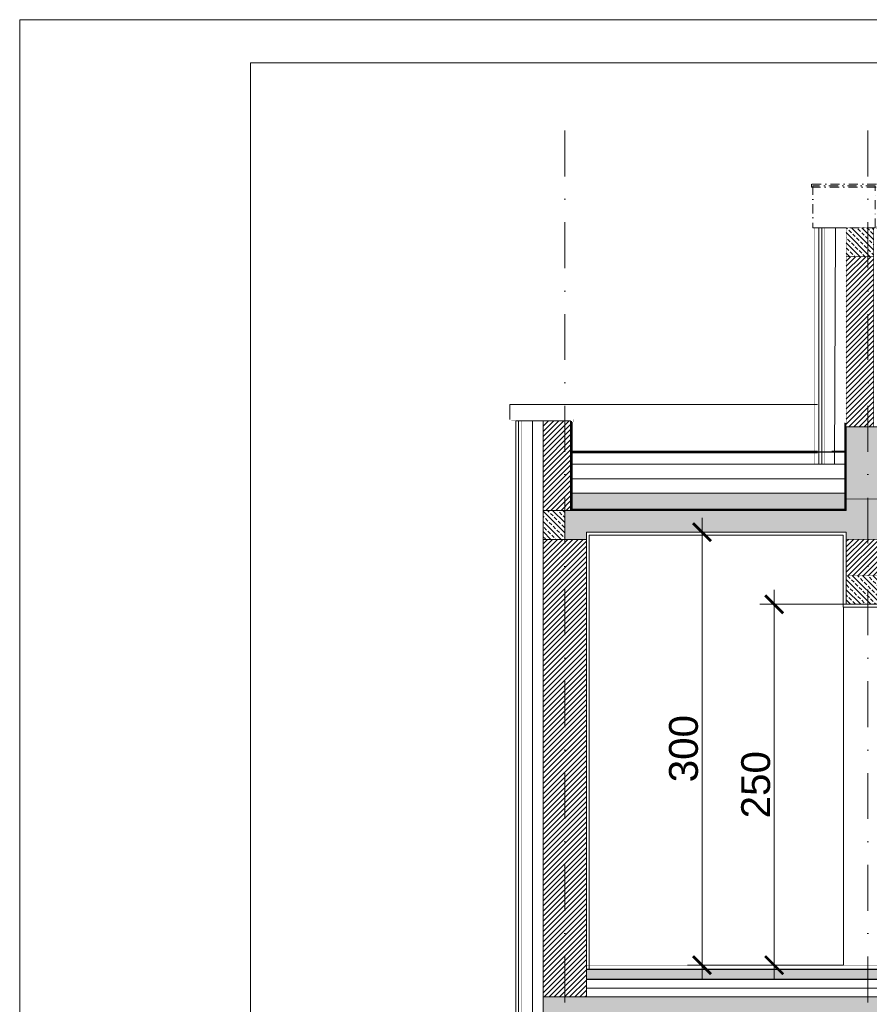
# Model space of a CAD drawing. Extents: x 4615668 to 9294084, y 5331114 to 10688993.
# Tile 31 of 181: x 4651784 to 4652373, y 5338812 to 5339494. Entities that reach past the tile are written whole.
import ezdxf
from ezdxf.lldxf.tags import DXFTag

# ---------------------------------------------------------------- set-up
doc = ezdxf.new("R2010")
doc.units = 0
doc.header["$MEASUREMENT"] = 0
doc.linetypes.add('DASHDOT', pattern=[25.4, 12.7, -6.35, 0, -6.35])
for name, color, linetype, lineweight in [('A_widok', 8, 'Continuous', 0), ('hatch', 253, 'Continuous', 0), ('ocieplenie', 214, 'Continuous', 13), ('Osie', 175, 'DASHDOT', 9), ('posadzka', 94, 'Continuous', 15), ('sciany - mur', 1, 'Continuous', 30), ('tynk', 252, 'Continuous', 5)]:
    doc.layers.add(name, color=color, linetype=linetype, lineweight=lineweight)
for name, color, linetype in [('DIM', 7, 'Continuous'), ('sciany', 1, 'Continuous'), ('STOLARKA', 4, 'Continuous')]:
    doc.layers.add(name, color=color, linetype=linetype)
doc.styles.add('Arial Narrow 20', font='arial.ttf', dxfattribs={"height": 20})
doc.linetypes.add('BATTING', pattern='A,0.00254,-2.54,[134,ltypeshp.shx,S=2.54,R=0,X=-2.54,Y=0],-5.08,[134,ltypeshp.shx,S=2.54,R=180,X=2.54,Y=0],-2.54', length=10.16254)
tags = doc.linetypes.add('DASH', pattern=[15, 10, -5]).pattern_tags.tags
tags[6:7] = [DXFTag(74, 4), DXFTag(75, 0), DXFTag(340, '0'), DXFTag(46, 0.0), DXFTag(50, 0.0), DXFTag(44, 0.0), DXFTag(45, 0.0)]
tags[4:5] = [DXFTag(74, 4), DXFTag(75, 0), DXFTag(340, '0'), DXFTag(46, 0.0), DXFTag(50, 0.0), DXFTag(44, 0.0), DXFTag(45, 0.0)]
doc.dimstyles.new('1do100 ok', dxfattribs={"dimscale": 0.5, "dimtxt": 12, "dimasz": 25, "dimexe": 20, "dimexo": 0, "dimgap": 5, "dimtad": 1, "dimdec": 0, "dimzin": 9, "dimtxsty": 'Arial Narrow 20', "dimblk": 'ARCHTICK', "dimcen": 3, "dimdle": 20, "dimclrd": 256, "dimclre": 256, "dimclrt": 256, "dimadec": 0, "dimazin": 2, "dimtfac": 1, "dimtdec": 0, "dimtix": 1, "dimtmove": 2, "dimatfit": 3, "dimldrblk": 'NONE', "dimfxl": 0, "dimtvp": 1, "dimtolj": 1, "dimtzin": 0, "dimlwd": 5, "dimlwe": 5, "dimarcsym": 0})
pattern_1 = [(135, (-153.957, 5826.2337), (-3.535533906, -3.535533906), []), (135, (-153.957, 5829.769), (-3.535533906, -3.535533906), [2.5, -1.25])]
pattern_2 = [(45, (-153.957, 5826.2337), (-1.767766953, 1.767766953), [])]

# ---------------------------------------------------------------- blocks, each defined once
blk = doc.blocks.new('_ArchTick')
at = {"color": 0, "linetype": 'ByBlock', "const_width": 0.15}
blk.add_lwpolyline([(-0.5, -0.5), (0.5, 0.5)], dxfattribs=at)
blk = doc.blocks.new('*D3252')
at = {"layer": 'Defpoints', "color": 0, "lineweight": 0, "ltscale": 40}
for p in [(4652306.73, 5339088.75), (4652356.64, 5339088.75), (4652354.65, 5338838.74)]:
    blk.add_point(p, dxfattribs=at)
at = {"layer": 'DIM', "lineweight": 5, "ltscale": 40}
for p, q in [((4652306.73, 5338828.74), (4652306.73, 5339098.75)), ((4652356.64, 5339088.75), (4652296.73, 5339088.75)), ((4652354.65, 5338838.74), (4652296.73, 5338838.74))]:
    blk.add_line(p, q, dxfattribs=at)
at = {"layer": 'DIM', "linetype": 'ByBlock', "lineweight": 5, "ltscale": 40, "xscale": 12.5, "yscale": 12.5, "zscale": 12.5}
for p, rotation in [((4652306.73, 5339088.75), 90), ((4652306.73, 5338838.74), 270)]:
    blk.add_blockref('_ArchTick', p, dxfattribs=dict(at, rotation=rotation))
at = {"layer": 'DIM', "lineweight": 0, "ltscale": 40, "insert": (4652294.02, 5338963.75), "char_height": 20, "attachment_point": 5, "rotation": 90, "style": 'Arial Narrow 20'}
blk.add_mtext('\\A1;250', dxfattribs=at)
blk = doc.blocks.new('_None')
blk = doc.blocks.new('*D3253')
at = {"layer": 'Defpoints', "color": 0, "lineweight": 0, "ltscale": 40}
for p in [(4652256.73, 5339138.75), (4652356.64, 5339138.75), (4652354.65, 5338838.74)]:
    blk.add_point(p, dxfattribs=at)
at = {"layer": 'DIM', "lineweight": 5, "ltscale": 40}
for p, q in [((4652256.73, 5338828.74), (4652256.73, 5339148.75)), ((4652356.64, 5339138.75), (4652246.73, 5339138.75)), ((4652354.65, 5338838.74), (4652246.73, 5338838.74))]:
    blk.add_line(p, q, dxfattribs=at)
at = {"layer": 'DIM', "linetype": 'ByBlock', "lineweight": 5, "ltscale": 40, "xscale": 12.5, "yscale": 12.5, "zscale": 12.5}
for p, rotation in [((4652256.73, 5339138.75), 90), ((4652256.73, 5338838.74), 270)]:
    blk.add_blockref('_ArchTick', p, dxfattribs=dict(at, rotation=rotation))
at = {"layer": 'DIM', "lineweight": 0, "ltscale": 40, "insert": (4652244.01, 5338988.75), "char_height": 20, "attachment_point": 5, "rotation": 90, "style": 'Arial Narrow 20'}
blk.add_mtext('\\A1;300', dxfattribs=at)

msp = doc.modelspace()

# ---------------------------------------------------------------- hatches: boundary and pattern name
at = {"layer": 'hatch', "lineweight": 0, "ltscale": 40, "transparency": 33554687}
h = msp.add_hatch(dxfattribs=at)
h.set_pattern_fill('ANSI33', color=256, scale=20, angle=90)
h.set_pattern_definition(pattern_1)
h.paths.add_polyline_path([(4652371.638, 5339329.626), (4652371.638, 5339349.641), (4652356.638, 5339349.641), (4652356.638, 5339329.626), (4652371.638, 5339329.626)], is_closed=False)
h.paths.add_polyline_path([(4652371.638, 5339349.641), (4652371.638, 5339329.626), (4652375.638, 5339329.626), (4652375.638, 5339349.641), (4652371.638, 5339349.641)], is_closed=False)
h = msp.add_hatch(dxfattribs=at)
h.set_pattern_fill('ANSI31', color=256, scale=20)
h.set_pattern_definition(pattern_2)
h.paths.add_polyline_path([(4652366.134, 5339211.752), (4652371.638, 5339211.753), (4652371.638, 5339329.626), (4652356.638, 5339329.626), (4652356.638, 5339211.753)])
h.paths.add_polyline_path([(4652375.638, 5339211.753), (4652375.638, 5339213.751), (4652375.638, 5339250.899), (4652375.638, 5339270.911), (4652375.638, 5339329.626), (4652371.638, 5339329.626), (4652371.638, 5339211.753)])
h.paths.add_polyline_path([(4652146.662, 5339215.865), (4652146.662, 5339153.751), (4652161.638, 5339153.751), (4652161.638, 5339215.865)])
h.paths.add_polyline_path([(4652165.638, 5339215.865), (4652161.638, 5339215.865), (4652161.638, 5339153.751), (4652165.638, 5339153.751)])
h.paths.add_polyline_path([(4652176.638, 5338816.751), (4652161.638, 5338816.751), (4652161.638, 5339133.751), (4652176.638, 5339133.751)])
h.paths.add_polyline_path([(4652161.638, 5338816.751), (4652161.638, 5339133.751), (4652146.638, 5339133.751), (4652146.638, 5338816.751)])
h.paths.add_polyline_path([(4652161.638, 5338748.751), (4652161.638, 5338796.751), (4652146.638, 5338796.751), (4652146.638, 5338748.751)])
h.paths.add_polyline_path([(4652176.638, 5338748.751), (4652176.638, 5338796.751), (4652161.638, 5338796.751), (4652161.638, 5338748.751)])
h.paths.add_polyline_path([(4652176.638, 5338468.751), (4652176.638, 5338475.751), (4652176.638, 5338476.376), (4652161.638, 5338476.376), (4652161.638, 5338463.751), (4652176.638, 5338463.751), (4652176.638, 5338468.751)], is_closed=False)
h.paths.add_polyline_path([(4652161.638, 5338476.376), (4652146.638, 5338476.376), (4652146.638, 5338463.751), (4652161.638, 5338463.751), (4652161.638, 5338476.376)], is_closed=False)
h.paths.add_polyline_path([(4652906.638, 5338703.751), (4652921.608, 5338703.751), (4652921.608, 5338766.751), (4652906.638, 5338766.751)])
h.paths.add_polyline_path([(4652925.638, 5338703.751), (4652925.638, 5338766.751), (4652921.608, 5338766.751), (4652921.608, 5338703.751)])
h.paths.add_polyline_path([(4653476.638, 5338463.751), (4653506.638, 5338463.751), (4653506.638, 5338563.751), (4653476.638, 5338563.751)])
h.paths.add_polyline_path([(4653476.637, 5338816.753), (4653506.638, 5338816.751), (4653506.638, 5338835.751), (4653476.637, 5338835.753)])
h.paths.add_polyline_path([(4652356.638, 5339211.753), (4652371.638, 5339211.751), (4652366.134, 5339211.752), (4652356.638, 5339211.753)], is_closed=False)
h = msp.add_hatch(dxfattribs=at)
h.set_pattern_fill('ANSI33', color=256, scale=20, angle=90)
h.set_pattern_definition(pattern_1)
h.paths.add_polyline_path([(4652375.638, 5339211.753), (4652371.638, 5339211.751), (4652371.638, 5339133.751), (4652386.638, 5339133.751), (4652386.638, 5339198.751), (4652906.638, 5339198.751), (4652906.638, 5339161.751), (4652921.608, 5339161.751), (4652921.608, 5339211.751), (4652375.638, 5339211.751)], is_closed=False)
h.paths.add_polyline_path([(4652146.638, 5339153.751), (4652146.638, 5339133.751), (4652176.638, 5339133.751), (4652176.638, 5339138.751), (4652356.638, 5339138.751), (4652356.638, 5339133.751), (4652371.638, 5339133.751), (4652371.638, 5339211.753), (4652356.63, 5339211.753), (4652356.633, 5339186.813), (4652356.633, 5339185.814), (4652356.638, 5339153.751), (4652146.638, 5339153.751)], is_closed=False)
h.paths.add_polyline_path([(4652936.638, 5339198.751), (4653476.638, 5339198.751), (4653476.638, 5339161.754), (4653491.638, 5339161.754), (4653491.638, 5339211.751), (4652921.608, 5339211.751), (4652921.608, 5339161.751), (4652936.638, 5339161.751), (4652936.638, 5339198.751)], is_closed=False)
h.paths.add_polyline_path([(4652161.638, 5338816.751), (4652161.638, 5338796.751), (4652176.638, 5338796.751), (4652176.638, 5338800.751), (4652356.638, 5338800.751), (4652356.638, 5338728.751), (4652371.638, 5338728.751), (4652371.638, 5338816.751), (4652161.638, 5338816.751)], is_closed=False)
h.paths.add_polyline_path([(4652146.638, 5338796.751), (4652161.638, 5338796.751), (4652161.638, 5338816.751), (4652146.638, 5338816.751), (4652146.638, 5338796.751)], is_closed=False)
h.paths.add_polyline_path([(4652161.638, 5338728.751), (4652161.638, 5338748.751), (4652146.638, 5338748.751), (4652146.638, 5338728.751), (4652161.638, 5338728.751)], is_closed=False)
h.paths.add_polyline_path([(4652176.638, 5338728.751), (4652176.638, 5338748.751), (4652161.638, 5338748.751), (4652161.638, 5338728.751), (4652176.638, 5338728.751)], is_closed=False)
h.paths.add_polyline_path([(4652542.638, 5338816.751), (4652371.638, 5338816.751), (4652371.638, 5338728.751), (4652386.638, 5338728.751), (4652386.638, 5338800.751), (4652542.638, 5338801.751), (4652542.638, 5338816.751)], is_closed=False)
h.paths.add_polyline_path([(4653491.638, 5339319.452), (4653491.638, 5339295.326), (4653506.626, 5339295.326), (4653506.626, 5339319.452), (4653491.638, 5339319.452)], is_closed=False)
h.paths.add_polyline_path([(4653481.626, 5339319.452), (4653481.626, 5339295.326), (4653491.638, 5339295.326), (4653491.638, 5339319.452), (4653481.626, 5339319.452)], is_closed=False)
h.paths.add_polyline_path([(4653491.638, 5338816.751), (4653491.638, 5338766.751), (4653506.638, 5338766.751), (4653506.638, 5338816.751), (4653491.638, 5338816.751)], is_closed=False)
h.paths.add_polyline_path([(4653491.638, 5338382.754), (4653491.638, 5338342.754), (4653521.608, 5338342.754), (4653521.608, 5338382.754), (4653491.638, 5338382.754)], is_closed=False)
h.paths.add_polyline_path([(4653491.638, 5338342.754), (4653491.638, 5338382.754), (4653461.608, 5338382.754), (4653461.608, 5338342.754), (4653491.638, 5338342.754)], is_closed=False)
h.paths.add_polyline_path([(4652891.638, 5338342.888), (4652921.608, 5338342.888), (4652921.608, 5338382.754), (4652891.638, 5338382.754), (4652891.638, 5338342.888)], is_closed=False)
h.paths.add_polyline_path([(4652921.608, 5338342.888), (4652951.608, 5338342.888), (4652951.608, 5338382.754), (4652921.608, 5338382.754), (4652921.608, 5338342.888)], is_closed=False)
h.paths.add_polyline_path([(4652341.608, 5338382.754), (4652341.608, 5338342.754), (4652371.638, 5338342.754), (4652371.638, 5338382.754), (4652341.608, 5338382.754)], is_closed=False)
h.paths.add_polyline_path([(4652371.638, 5338342.754), (4652401.608, 5338342.754), (4652401.608, 5338382.754), (4652371.638, 5338382.754), (4652371.638, 5338342.754)], is_closed=False)
h.paths.add_polyline_path([(4652131.638, 5338382.754), (4652131.638, 5338342.754), (4652161.638, 5338342.754), (4652161.638, 5338382.754), (4652131.638, 5338382.754)], is_closed=False)
h.paths.add_polyline_path([(4652161.638, 5338342.754), (4652191.638, 5338342.754), (4652191.638, 5338382.754), (4652161.638, 5338382.754), (4652161.638, 5338342.754)], is_closed=False)
h.paths.add_polyline_path([(4652146.638, 5339153.751), (4652146.638, 5339133.751), (4652161.638, 5339133.751), (4652161.638, 5339153.751), (4652146.638, 5339153.751)], is_closed=False, flags=16)
at = {"layer": 'hatch', "lineweight": 0, "ltscale": 40}
h = msp.add_hatch(dxfattribs=at)
h.set_pattern_fill('AR-CONC', color=256)
h.set_pattern_definition([(50, (-153.957, 5826.2337), (7.172601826, -0.62752135), [0.75, -8.25]), (355, (-153.957, 5826.234), (-1.387513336, 7.521921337), [0.6, -6.6]), (100.45144446, (-153.359, 5826.1814), (5.785088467, 6.89439991), [0.63740192, -7.01142112]), (46.1842, (-153.957, 5828.234), (10.672413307, -1.655192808), [1.125, -12.375]), (96.63563549, (-153.068, 5828.096), (9.346619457, 9.741186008), [0.95610342, -10.5171376]), (351.18416399, (-153.957, 5828.234), (9.34661945, 9.741186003), [0.9, -9.90000001]), (21, (-152.957, 5827.7337), (5.969070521, -4.0261889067), [0.75, -8.25]), (326, (-152.957, 5827.734), (2.433153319, 7.2515004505), [0.6, -6.6]), (71.45144474, (-152.4595, 5827.398), (8.402223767, 3.225311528), [0.6374019, -7.01142112]), (37.5, (-153.957, 5826.2337), (0.1215985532, 3.3289385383), [0, -6.52, 0, -6.7, 0, -6.625]), (7.5, (-153.957, 5826.2337), (2.6306953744, 3.9441171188), [0, -3.82, 0, -6.37, 0, -2.525]), (327.5, (-156.187, 5826.2337), (5.3382243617, -0.2255487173), [0, -2.5, 0, -7.8, 0, -10.35]), (317.5, (-157.187, 5826.2337), (5.8318616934, 1.0010498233), [0, -3.25, 0, -5.18, 0, -7.35])])
h.paths.add_polyline_path([(4652355.638, 5339165.8), (4652166.741, 5339165.8), (4652166.741, 5339154.751), (4652355.638, 5339154.751), (4652355.638, 5339165.8)], is_closed=False)
at = {"layer": 'hatch', "lineweight": 0, "ltscale": 40, "transparency": 33554687}
h = msp.add_hatch(dxfattribs=at)
h.set_pattern_fill('ANSI33', color=256, scale=20, angle=90)
h.set_pattern_definition(pattern_1)
h.paths.add_polyline_path([(4652161.638, 5339153.751), (4652146.638, 5339153.751), (4652146.638, 5339133.751), (4652161.638, 5339133.751), (4652161.638, 5339153.751)], is_closed=False)
h = msp.add_hatch(dxfattribs=at)
h.set_pattern_fill('ANSI31', color=256, scale=20)
h.set_pattern_definition(pattern_2)
h.paths.add_polyline_path([(4652371.638, 5339133.751), (4652356.638, 5339133.751), (4652356.638, 5339108.751), (4652371.638, 5339108.751), (4652371.638, 5339133.751)], is_closed=False)
h.paths.add_polyline_path([(4652371.638, 5339133.751), (4652371.638, 5339108.751), (4652386.638, 5339108.751), (4652386.638, 5339133.751), (4652371.638, 5339133.751)], is_closed=False)
h = msp.add_hatch(dxfattribs=at)
h.set_pattern_fill('ANSI33', color=256, scale=20, angle=90)
h.set_pattern_definition([(135, (-153.957, 5826.2337), (-3.535533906, -3.535533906), []), (135, (-153.957, 5829.769), (-3.535533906, -3.535533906), [2.5, -1.25])])
h.paths.add_polyline_path([(4652371.638, 5339088.751), (4652371.638, 5339108.751), (4652356.638, 5339108.751), (4652356.638, 5339088.751), (4652371.638, 5339088.751)], is_closed=False)
h.paths.add_polyline_path([(4652371.638, 5339108.751), (4652371.638, 5339088.751), (4652386.638, 5339088.751), (4652386.638, 5339108.751), (4652371.638, 5339108.751)], is_closed=False)
h = msp.add_hatch(dxfattribs=at)
h.set_pattern_fill('ANSI36', color=256, scale=20, angle=90)
h.set_pattern_definition([(135, (-153.957, 5826.2337), (-4.8613591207, 1.3258252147), [6.25, -1.25, 0, -1.25])])
h.paths.add_polyline_path([(4652371.638, 5338828.751), (4652561.638, 5338828.751), (4652561.638, 5338835.751), (4652371.638, 5338835.751), (4652371.638, 5338828.751)], is_closed=False)
h.paths.add_polyline_path([(4652731.638, 5338828.751), (4652731.638, 5338835.751), (4652561.638, 5338835.751), (4652561.638, 5338828.751), (4652731.638, 5338828.751)], is_closed=False)
h.paths.add_polyline_path([(4652750.638, 5338828.751), (4652750.638, 5338835.751), (4652731.638, 5338835.751), (4652731.638, 5338828.751), (4652750.638, 5338828.751)], is_closed=False)
h.paths.add_polyline_path([(4652921.608, 5338828.751), (4652921.608, 5338835.751), (4652750.638, 5338835.751), (4652750.638, 5338828.751), (4652921.608, 5338828.751)], is_closed=False)
h.paths.add_polyline_path([(4653476.637, 5338828.751), (4653476.638, 5338835.751), (4652921.608, 5338835.751), (4652921.608, 5338828.751), (4653476.637, 5338828.751)], is_closed=False)
h.paths.add_polyline_path([(4652176.638, 5338835.751), (4652176.638, 5338828.751), (4652371.638, 5338828.751), (4652371.638, 5338835.751), (4652176.638, 5338835.751)], is_closed=False)

# ---------------------------------------------------------------- linework, layer by layer
at = {"lineweight": 0, "ltscale": 40}
for p, q in [((4652336.638, 5339194.813), (4652165.638, 5339194.813)), ((4652336.638, 5339194.813), (4652166.638, 5339194.813)), ((4652356.638, 5339194.813), (4652346.638, 5339194.813)), ((4652356.638, 5339194.813), (4652346.638, 5339194.813)), ((4652356.638, 5339185.814), (4652165.638, 5339185.814)), ((4652356.177, 5339186.813), (4652356.177, 5339185.814))]:
    msp.add_line(p, q, dxfattribs=at)
at = {"linetype": 'DASHDOT', "lineweight": 0, "ltscale": 0.5}
for points in [[(4652332.589, 5339377.875), (4653529.611, 5339377.876), (4653529.611, 5339379.732), (4652332.589, 5339379.769)], [(4652333.613, 5339349.641), (4652376.638, 5339349.641), (4652376.638, 5339378.781), (4652333.613, 5339378.781)]]:
    msp.add_lwpolyline(points, close=True, dxfattribs=at)
at = {"lineweight": 0, "ltscale": 40, "const_width": 0.1}
for points in [[(4652333.613, 5339348.765), (4652333.613, 5339350.659), (4652377.613, 5339350.659), (4652377.613, 5339348.765)], [(4652123.638, 5339214.989), (4652123.638, 5339216.883), (4652167.638, 5339216.883), (4652167.638, 5339214.989)]]:
    msp.add_lwpolyline(points, dxfattribs=at)
at = {"color": 1, "lineweight": 0, "ltscale": 40}
for points in [[(4652146.662, 5339153.751), (4652165.638, 5339153.751), (4652165.638, 5339215.865), (4652146.662, 5339215.865)], [(4652166.638, 5339154.751), (4652355.638, 5339154.751), (4652355.638, 5339165.8), (4652166.638, 5339165.8)]]:
    msp.add_lwpolyline(points, close=True, dxfattribs=at)
for points in [[(4653506.638, 5339211.754), (4652375.638, 5339211.751), (4652375.634, 5339211.752), (4652356.634, 5339211.752), (4652356.63, 5339211.753), (4652375.638, 5339211.751), (4652356.63, 5339211.753), (4652356.638, 5339153.751), (4652146.638, 5339153.751), (4652146.638, 5339133.751), (4652176.638, 5339133.751), (4652176.638, 5339138.751), (4652356.638, 5339138.751), (4652356.638, 5339088.751), (4652386.638, 5339088.751), (4652386.638, 5339138.751)], [(4652166.638, 5339214.989), (4652166.638, 5339154.751), (4652355.638, 5339154.751), (4652355.638, 5339214.461)], [(4652146.638, 5338816.751), (4652146.638, 5339133.751), (4652176.638, 5339133.751), (4652176.638, 5338816.717)], [(4652386.638, 5338800.732), (4652386.638, 5338728.751), (4652356.638, 5338728.751), (4652356.638, 5338800.751), (4652176.638, 5338800.751), (4652176.638, 5338796.751), (4652146.638, 5338796.751), (4652146.638, 5338816.751), (4653506.638, 5338816.751), (4653506.638, 5338766.751), (4653476.638, 5338766.751), (4653476.638, 5338800.751), (4652936.638, 5338800.751), (4652936.638, 5338766.751), (4652906.638, 5338766.751), (4652906.638, 5338800.751), (4652386.638, 5338800.751)]]:
    msp.add_lwpolyline(points, dxfattribs=at)
at = {"layer": 'A_widok', "linetype": 'DASH'}
msp.add_lwpolyline([(4652123.638, 5339216.883), (4652123.638, 5339227.118), (4652336.66, 5339227.118)], dxfattribs=at)
at = {"layer": 'hatch', "linetype": 'BATTING', "lineweight": 0, "ltscale": 0.75}
for p, q in [((4652349.138, 5339349.641), (4652348.622, 5339185.814)), ((4652139.15, 5339215.865), (4652139.15, 5338728.751))]:
    msp.add_line(p, q, dxfattribs=at)
at = {"layer": 'hatch', "linetype": 'BATTING', "lineweight": 0}
msp.add_line((4652166.638, 5339175.807), (4652355.638, 5339175.807), dxfattribs=at)
at = {"layer": 'hatch', "color": 0, "lineweight": 0, "ltscale": 40}
msp.add_line((4652356.638, 5339153.751), (4652146.662, 5339153.751), dxfattribs=at)
at = {"layer": 'hatch', "linetype": 'BATTING', "lineweight": 0, "ltscale": 0.6}
msp.add_line((4652176.638, 5338822.751), (4653476.595, 5338822.751), dxfattribs=at)
at = {"layer": 'hatch', "color": 252}
for points in [[(4651783.907, 5338019.817), (4653883.907, 5338019.817), (4653883.907, 5339493.817), (4651783.907, 5339493.817)], [(4651783.907, 5338019.817), (4653883.907, 5338019.817), (4653883.907, 5339493.817), (4651783.907, 5339493.817)], [(4651943.907, 5339463.817), (4653853.907, 5339463.817), (4653853.907, 5338049.817), (4651943.907, 5338049.817)]]:
    msp.add_lwpolyline(points, close=True, dxfattribs=at)
at = {"layer": 'ocieplenie', "lineweight": 0, "ltscale": 40}
for points, const_width in [([(4652334.638, 5339185.814), (4652334.638, 5339349.641), (4652356.638, 5339349.641)], 0.1), ([(4652146.638, 5338726.751), (4652124.638, 5338726.751), (4652124.638, 5339215.865), (4652146.662, 5339215.865)], 0.1), ([(4652146.638, 5338728.751), (4652131.638, 5338728.751), (4652131.638, 5339215.865), (4652146.662, 5339215.865)], 0.3)]:
    msp.add_lwpolyline(points, dxfattribs=dict(at, const_width=const_width))
for points in [[(4652337.638, 5339185.814), (4652337.638, 5339349.641), (4652356.638, 5339349.641)], [(4652339.638, 5339185.814), (4652339.638, 5339349.641), (4652356.638, 5339349.641)], [(4652146.638, 5338728.751), (4652127.638, 5338728.751), (4652127.638, 5339215.865), (4652146.662, 5339215.865)], [(4652146.492, 5338728.751), (4652129.492, 5338728.751), (4652129.638, 5339215.865), (4652146.662, 5339215.865)]]:
    msp.add_lwpolyline(points, dxfattribs=at)
msp.add_lwpolyline([(4652341.638, 5339185.814, 0.2, 0.2, 0), (4652341.638, 5339349.641, 0.2, 0.2, 0), (4652356.638, 5339349.641, 0.2, 0.2, 0)], format="xyseb", dxfattribs=at)
at = {"layer": 'ocieplenie', "lineweight": 0, "ltscale": 40, "const_width": 0.2}
msp.add_lwpolyline([(4652166.741, 5339165.8), (4652355.638, 5339165.8), (4652355.638, 5339185.814), (4652166.741, 5339185.814)], close=True, dxfattribs=at)
at = {"layer": 'Osie', "lineweight": 0, "ltscale": 2.5}
for p, q in [((4652161.638, 5339417.034), (4652161.638, 5338293.559)), ((4652371.638, 5339417.034), (4652371.638, 5338293.559))]:
    msp.add_line(p, q, dxfattribs=at)
at = {"layer": 'posadzka', "lineweight": 0, "ltscale": 40, "const_width": 0.15}
msp.add_lwpolyline([(4652176.638, 5338838.751), (4653474.638, 5338838.751)], dxfattribs=at)
at = {"layer": 'sciany', "ltscale": 40}
for p, q in [((4652336.638, 5339193.813), (4652166.638, 5339193.813)), ((4653476.638, 5338835.751), (4652176.638, 5338835.751)), ((4653476.638, 5338828.751), (4652176.638, 5338828.751))]:
    msp.add_line(p, q, dxfattribs=at)
at = {"layer": 'sciany', "ltscale": 40, "const_width": 0.3}
for points in [[(4652375.638, 5339211.753), (4652356.638, 5339211.753), (4652356.638, 5339349.641), (4652375.638, 5339349.641)], [(4652356.638, 5339349.641), (4652375.638, 5339349.641), (4652375.638, 5339329.626), (4652356.638, 5339329.626)], [(4652356.638, 5339108.751), (4652386.638, 5339108.751), (4652386.638, 5339133.751), (4652356.638, 5339133.751)], [(4652356.638, 5339088.751), (4652386.638, 5339088.751), (4652386.638, 5339108.751), (4652356.638, 5339108.751)]]:
    msp.add_lwpolyline(points, close=True, dxfattribs=at)
msp.add_lwpolyline([(4652386.638, 5339161.754), (4652356.637, 5339161.754)], dxfattribs=at)
at = {"layer": 'sciany - mur', "color": 251, "lineweight": 0, "ltscale": 40}
msp.add_line((4652176.638, 5338816.916), (4652176.638, 5339137.754), dxfattribs=at)
at = {"layer": 'sciany - mur', "color": 252, "linetype": 'DASHDOT', "lineweight": 0, "const_width": 1}
for points in [[(4652166.138, 5339215.865), (4652166.138, 5339154.251), (4652356.138, 5339154.251), (4652356.138, 5339214.461)], [(4652166.638, 5339194.313), (4652356.638, 5339194.313)]]:
    msp.add_lwpolyline(points, dxfattribs=at)
at = {"layer": 'STOLARKA', "color": 5, "lineweight": 0}
msp.add_line((4652354.655, 5338838.743), (4652354.655, 5339086.751), dxfattribs=at)
at = {"layer": 'tynk', "lineweight": 0, "ltscale": 40}
msp.add_lwpolyline([(4652178.638, 5338835.751), (4652178.638, 5339136.751), (4652354.638, 5339136.751), (4652354.638, 5339086.751), (4652388.638, 5339086.751), (4652388.638, 5339164.183)], dxfattribs=at)

# ---------------------------------------------------------------- dimensions: what is measured, and where the dimension line sits
at = {"layer": 'DIM', "color": 1, "lineweight": 0, "ltscale": 40}
for base, p2, picture, middle in [((4652256.731, 5339138.751), (4652356.638, 5339138.751), '*D3253', (4652244.013, 5338988.747)), ((4652306.731, 5339088.751), (4652356.638, 5339088.751), '*D3252', (4652294.02, 5338963.747))]:
    dim = msp.add_linear_dim(base=base, p1=(4652354.655, 5338838.743), p2=p2, angle=90, dimstyle='1do100 ok', override={"dimfxl": 1, "dimfxlon": 0}, dxfattribs=at)
    dim.commit()
    dim.dimension.update_dxf_attribs({"geometry": picture, "text_midpoint": middle})

doc.saveas('drawing.dxf')
